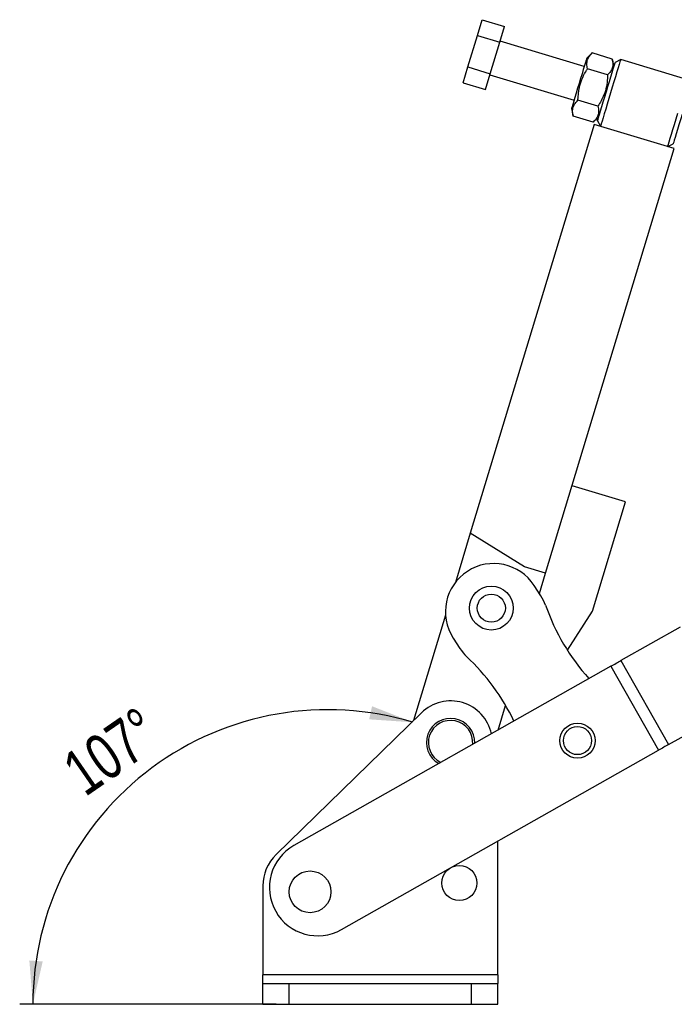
# Model space of a CAD drawing. Extents: x 59 to 551, y 29 to 426.
# Tile 13 of 20: x 59 to 134, y 314 to 426. Entities that reach past the tile are written whole.
import ezdxf

# ---------------------------------------------------------------- set-up
doc = ezdxf.new("R2010")
doc.units = 0
doc.header["$LTSCALE"] = 1.5
doc.layers.get('0').update_dxf_attribs({"linetype": 'CONTINUOUS'})
doc.styles.add('SLDTEXTSTYLE0', font='TXT', dxfattribs={"width": 0.75})
doc.dimstyles.new('SLDDIMSTYLE4', dxfattribs={"dimtxt": 5.25, "dimasz": 4.953, "dimexe": 0, "dimexo": 0.0625, "dimgap": 1.3125, "dimtad": 1, "dimdec": 4, "dimlfac": 3, "dimzin": 12, "dimtxsty": 'SLDTEXTSTYLE0', "dimsah": 1, "dimcen": 0.09, "dimazin": 3, "dimtfac": 1, "dimtdec": 0, "dimtofl": 0, "dimtmove": 0, "dimatfit": 3, "dimtolj": 1, "dimtzin": 12})

# ---------------------------------------------------------------- blocks, each defined once
blk = doc.blocks.new('_D_10')
at = {"color": 179, "linetype": 'CONTINUOUS'}
blk.add_line((88.41, 313.51), (59.22, 313.51), dxfattribs=at)
blk.add_arc((94.28, 313.51), 33.56, 73.1601, 180, dxfattribs=at)
for points in [[(104.01, 345.63), (99.34, 347.46), (99.01, 345.97)], [(60.72, 313.51), (61.84, 318.39), (60.32, 318.5)]]:
    blk.add_solid(points, dxfattribs=at)
at = {"color": 179, "linetype": 'CONTINUOUS', "insert": (63.68, 341.4, 0.05), "char_height": 5.25, "attachment_point": 1, "rotation": 34.6023, "style": 'SLDTEXTSTYLE0'}
blk.add_mtext('107°', dxfattribs=at)

msp = doc.modelspace()

# ---------------------------------------------------------------- linework, layer by layer
at = {"color": 7, "linetype": 'CONTINUOUS'}
for p, q in [((111.350583, 423.871766), (111.89417, 425.667691)), ((111.89417, 425.667691), (114.430532, 424.899991)), ((113.886945, 423.104066), (114.430532, 424.899991)), ((110.263409, 420.279916), (111.350583, 423.871766)), ((111.350583, 423.871766), (113.886945, 423.104066)), ((112.799771, 419.512215), (113.886945, 423.104066)), ((123.493935, 420.325394), (113.922755, 423.222381)), ((124.417689, 421.877104), (123.783634, 421.28251)), ((126.696366, 421.187396), (124.417689, 421.877104)), ((126.894266, 420.340995), (126.696366, 421.187396)), ((127.653471, 421.123351), (127.030062, 420.78964)), ((135.310416, 418.805766), (127.653471, 421.123351)), ((109.719822, 418.483998), (110.263409, 420.279916)), ((110.263409, 420.279916), (112.799771, 419.512215)), ((112.256184, 417.71629), (112.799771, 419.512215)), ((126.152779, 419.391471), (123.874103, 420.081179)), ((109.719822, 418.483998), (112.256184, 417.71629)), ((112.763962, 419.393907), (122.33514, 416.496921)), ((125.065605, 415.799621), (122.786929, 416.489328)), ((122.045441, 415.539804), (122.243342, 414.693403)), ((124.522018, 414.003695), (122.243342, 414.693403)), ((124.522018, 414.003695), (125.156076, 414.598282)), ((125.020279, 414.149637), (125.353989, 413.526225)), ((124.624186, 413.74712), (110.52886, 367.178398)), ((133.740735, 410.987745), (124.624186, 413.74712)), ((119.100096, 362.617395), (133.740735, 410.987745)), ((133.010932, 411.20864), (133.634341, 411.542351)), ((128.19066, 370.731835), (122.112962, 372.571421)), ((124.424579, 358.289302), (128.19066, 370.731835)), ((110.52886, 367.178398), (108.831187, 361.569553)), ((116.707302, 363.341642), (110.52886, 367.178398)), ((119.100096, 362.617395), (116.707302, 363.341642)), ((118.398732, 360.300199), (119.100096, 362.617395)), ((118.571236, 360.034926), (117.802926, 361.216421)), ((107.70459, 357.847455), (104.073391, 345.850549)), ((121.585092, 353.84351), (124.424579, 358.289302)), ((134.414525, 356.474883), (127.683594, 352.667195)), ((108.581253, 355.219693), (109.349564, 354.038197)), ((127.683594, 352.667195), (133.099724, 343.092983)), ((126.541217, 352.020953), (90.446653, 331.602263)), ((126.541217, 352.020953), (131.957345, 342.446741)), ((104.966033, 346.722067), (88.416385, 330.564051)), ((113.692823, 344.752619), (114.542841, 347.560944)), ((133.099724, 343.092983), (139.830657, 346.900671)), ((95.862783, 322.028053), (131.957345, 342.446741)), ((113.659335, 316.883466), (113.659335, 332.095559)), ((86.909335, 326.986441), (86.909335, 316.883466)), ((113.659335, 316.883466), (86.909335, 316.883466)), ((86.909335, 315.883468), (86.909335, 316.883466)), ((113.659335, 316.883466), (113.659335, 315.883468)), ((86.909335, 313.508469), (86.909335, 315.883468)), ((86.909335, 315.883468), (89.909335, 315.883468)), ((89.909335, 313.508469), (89.909335, 315.883468)), ((89.909335, 315.883468), (110.659335, 315.883468)), ((110.659335, 313.508469), (110.659335, 315.883468)), ((110.659335, 315.883468), (113.659335, 315.883468)), ((113.659335, 313.508469), (113.659335, 315.883468)), ((86.909335, 313.508469), (89.909335, 313.508469)), ((89.909335, 313.508469), (110.659335, 313.508469)), ((110.659335, 313.508469), (113.659335, 313.508469))]:
    msp.add_line(p, q, dxfattribs=at)
at = {"color": 7, "linetype": 'CONTINUOUS', "flags": 128}
for points in [[(123.783634, 421.28251), (123.766933, 421.227339), (123.717476, 421.06394), (123.637165, 420.798603), (123.529081, 420.441511), (123.397381, 420.006397), (123.247127, 419.50998), (123.08409, 418.971333), (122.914539, 418.411161), (122.744986, 417.850982), (122.581948, 417.312342), (122.431694, 416.815917), (122.299994, 416.380803), (122.19191, 416.023712), (122.111599, 415.758374), (122.062142, 415.594976), (122.045441, 415.539804), (122.045441, 415.539804)], [(126.025171, 417.469639), (126.204601, 418.062444), (126.378265, 418.636206), (126.54058, 419.172469), (126.686328, 419.654), (126.810827, 420.065324), (126.910074, 420.393217), (126.980879, 420.62715), (127.020969, 420.759591), (127.030062, 420.78964)], [(127.653471, 421.123351), (127.652435, 421.119931), (127.627666, 421.038094), (127.570563, 420.84943), (127.482767, 420.559372), (127.366808, 420.176263), (127.22602, 419.711123), (127.064452, 419.177326), (126.886754, 418.590243), (126.698037, 417.966749), (126.503729, 417.324792)], [(125.020279, 414.149637), (125.029375, 414.179678), (125.069463, 414.312127), (125.140267, 414.54606), (125.239515, 414.873953), (125.364014, 415.285277), (125.509762, 415.766808), (125.672077, 416.303071), (125.84574, 416.876826), (126.025171, 417.469639)], [(126.503729, 417.324792), (126.309424, 416.682827), (126.120706, 416.059333), (125.943008, 415.47225), (125.78144, 414.938453), (125.640652, 414.473313), (125.524693, 414.090204), (125.436897, 413.800146), (125.379794, 413.611482), (125.355025, 413.529652), (125.353989, 413.526225)], [(133.010932, 411.20864), (133.011968, 411.21206), (133.036737, 411.293897), (133.093842, 411.482553), (133.181636, 411.772612), (133.297593, 412.155728), (133.438383, 412.620868), (133.599953, 413.154665), (133.777649, 413.741748), (133.966365, 414.365242), (134.160672, 415.007199)], [(134.639234, 414.862353), (134.459802, 414.26954), (134.28614, 413.695785), (134.123825, 413.159522), (133.978077, 412.677991), (133.853578, 412.266667), (133.754329, 411.938775), (133.683522, 411.704841), (133.643434, 411.572392), (133.634341, 411.542351)], [(126.541217, 352.020953), (126.690646, 352.105485), (126.839437, 352.189656), (126.98695, 352.273104), (127.132554, 352.355472), (127.275626, 352.436409), (127.415553, 352.515565), (127.551737, 352.592604), (127.683594, 352.667195)], [(133.099724, 343.092983), (132.967868, 343.018392), (132.831686, 342.941354), (132.691757, 342.862196), (132.548683, 342.781261), (132.40308, 342.698892), (132.255566, 342.615444), (132.106778, 342.531273), (131.957345, 342.446741)]]:
    msp.add_lwpolyline(points, dxfattribs=at)
at = {"color": 7, "linetype": 'CONTINUOUS'}
for centre, radius in [((112.919511, 358.637224), 2.5), ((112.919511, 358.637224), 1.6), ((122.73234, 343.547214), 2), ((122.73234, 343.547214), 1.6), ((92.284335, 326.322783), 2.38125), ((109.284335, 327.322783), 2)]:
    msp.add_circle(centre, radius, dxfattribs=at)
for centre, radius, start, end in [((113.19209, 358.218057), 5.5, 33.03540304, 213.03540304), ((114.379567, 357.30914), 5, 19.36386888, 33.03540304), ((142.682525, 367.256128), 25, 199.36386888, 221.76655846), ((113.541233, 356.763983), 5, 213.03540304, 226.70693719), ((92.969326, 334.928309), 25, 25.70606024, 46.70693719), ((108.284335, 343.323336), 4.75, 12.11528698, 134.31398918), ((108.284335, 343.323336), 2.75, 358.43290623, 240.56076164), ((108.284335, 343.323336), 2.525, 355.30442365, 243.68924422), ((93.154718, 326.815158), 5.5, 119.49683393, 299.49683393), ((91.909335, 326.986441), 5, 134.31398918, 180)]:
    msp.add_arc(centre, radius, start, end, dxfattribs=at)
for points, knots in [([(123.874103, 420.081179), (123.841036, 420.261338), (123.774187, 420.625563), (123.856157, 421.110425), (124.078361, 421.530395), (124.303891, 421.760831), (124.417689, 421.877104)], [0, 0, 0, 0, 0.2646017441, 0.5349414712, 0.7653401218, 1, 1, 1, 1]), ([(126.696366, 421.187396), (126.729433, 421.007234), (126.796283, 420.643004), (126.714313, 420.158141), (126.492109, 419.738181), (126.266578, 419.507745), (126.152779, 419.391471)], [0, 0, 0, 0, 0.2646027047, 0.5349423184, 0.7653400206, 1, 1, 1, 1]), ([(122.786929, 416.489328), (122.814108, 416.980092), (122.859054, 417.79168), (123.208039, 418.882875), (123.558933, 419.581612), (123.804153, 419.970303), (123.874103, 420.081179)], [0, 0, 0, 0, 0.3856435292, 0.6377491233, 0.8966667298, 1, 1, 1, 1]), ([(126.152779, 419.391471), (126.149502, 419.260413), (126.138218, 418.809137), (126.044073, 418.033155), (125.731944, 416.930444), (125.315132, 416.223085), (125.065605, 415.799621)], [0, 0, 0, 0, 0.10333411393, 0.3558131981, 0.61435402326, 1, 1, 1, 1]), ([(122.243342, 414.693403), (122.210276, 414.873562), (122.143427, 415.237788), (122.225396, 415.722649), (122.4476, 416.14262), (122.67313, 416.373055), (122.786929, 416.489328)], [0, 0, 0, 0, 0.2646017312, 0.5349414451, 0.7653401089, 1, 1, 1, 1]), ([(125.065605, 415.799621), (125.098672, 415.619459), (125.165523, 415.255229), (125.083552, 414.770366), (124.861348, 414.350406), (124.635817, 414.11997), (124.522018, 414.003695)], [0, 0, 0, 0, 0.26460271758, 0.53494234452, 0.76534003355, 1, 1, 1, 1])]:
    msp.add_open_spline(points, degree=3, knots=knots, dxfattribs=at)

# ---------------------------------------------------------------- dimensions: what is measured, and where the dimension line sits
at = {"color": 179, "linetype": 'CONTINUOUS'}
dim = msp.add_angular_dim_2l(base=(74.28204, 340.460943), line1=((103.726061, 344.703026), (124.624187, 413.747122)), line2=((89.909335, 313.508467), (110.659335, 313.508467)), dimstyle='SLDDIMSTYLE4', dxfattribs=at)
dim.commit()
dim.dimension.update_dxf_attribs({"geometry": '_D_10', "text_midpoint": (75.224145, 341.135203), "dimtype": 162})

doc.saveas('drawing.dxf')
